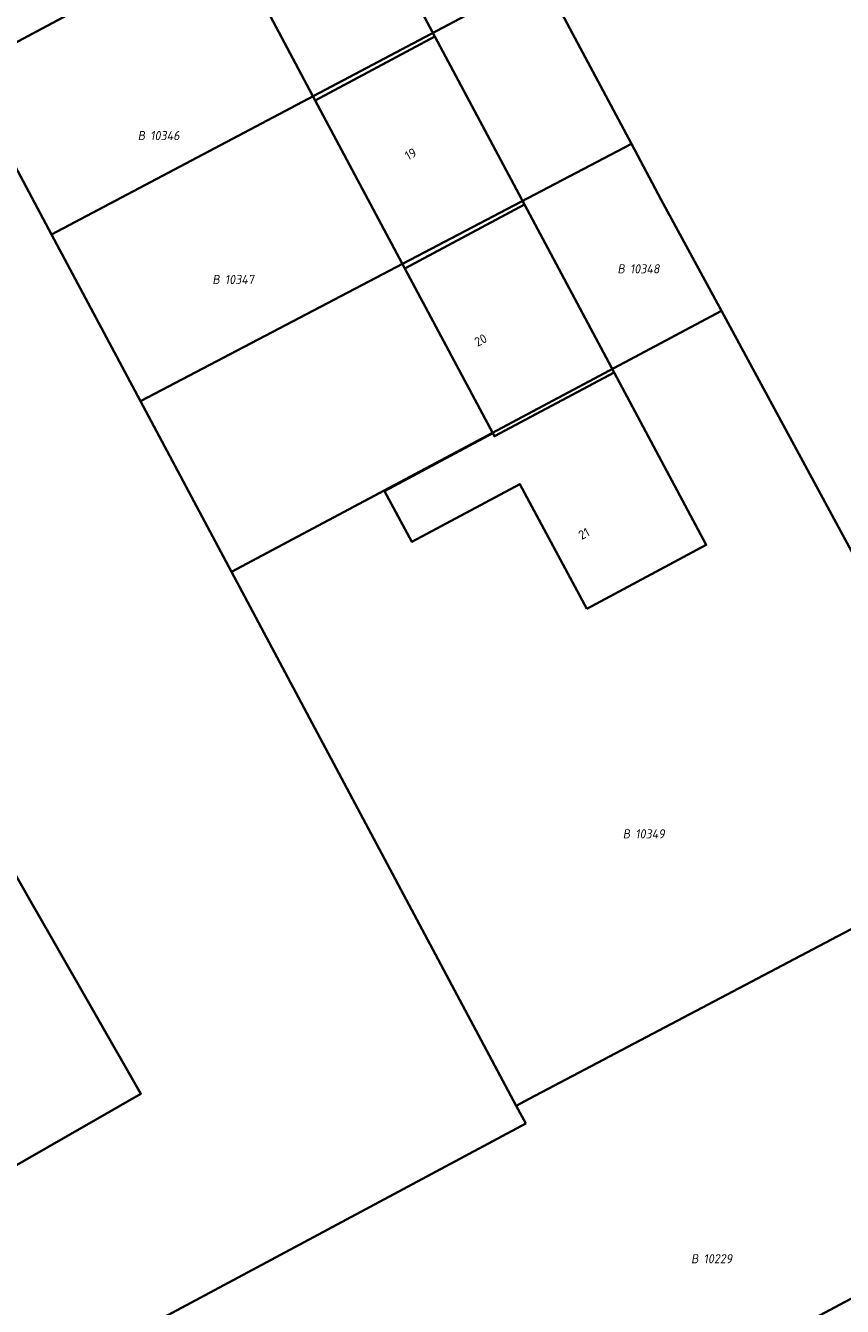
# Model space of a CAD drawing. Header units: metres. Extents: x 154989 to 155512, y 461341 to 461832.
# Tile 14 of 46: x 155253 to 155285, y 461435 to 461486. Entities that reach past the tile are written whole.
import ezdxf
from ezdxf.enums import TextEntityAlignment as Align
from ezdxf.lldxf.tags import DXFTag

# ---------------------------------------------------------------- set-up
doc = ezdxf.new("R2010")
doc.units = ezdxf.units.M
doc.layers.add('B-WE-KG-GRENS_PERCEEL-S', color=150, linetype='Continuous', lineweight=25, true_color=0x007fff, plot=False)
doc.layers.add('B-WE-OG-BEBOUWING-G', color=7, linetype='Continuous', lineweight=35)
doc.layers.add('B-WE-OG-BEBOUWING_HUISNUMMER-T18', color=10, linetype='Continuous', lineweight=18)
doc.layers.add('N-WE-KG-GRENS_KADASTRAAL-G', color=150, linetype='KG-KADASTRAAL-SO', lineweight=35, true_color=0x007fff)
doc.styles.add('NLCS-ISO', font='NLCS-ISO.ttf')
doc.styles.add('NLCS-ISO-M200-T18', font='NLCS-ISO.ttf', dxfattribs={"height": 0.36})
tags = doc.linetypes.add('KG-KADASTRAAL-SO', pattern='A,5.5,-2,["K",Standard,S=1.8,R=0,X=0,Y=-0.9],-2,5.5,-2,[5,NLCS.SHX,S=0.75,R=0,X=0,Y=0],-2', length=19).pattern_tags.tags
tags[6] = DXFTag(74, 10)

# ---------------------------------------------------------------- blocks, each defined once
blk = doc.blocks.new('SKG-PERCEELNUMMER-SO')
at = {"style": 'NLCS-ISO', "oblique": 10, "flags": 1}
for tag, p in [('GEMEENTECODE', (0, 2.55)), ('PERCEELGROOTTE', (0, -2.45))]:
    blk.add_attdef(tag, text='', height=1.8, dxfattribs=at).set_placement(p, align=Align.MIDDLE_CENTER)
at = {"style": 'NLCS-ISO', "oblique": 10}
blk.add_attdef('SECTIE', text='', height=1.8, dxfattribs=at).set_placement((-0.5, 0), align=Align.MIDDLE_RIGHT)
blk.add_attdef('PERCEELNUMMER', text='', height=1.8, dxfattribs=at).set_placement((0.5, 0), align=Align.MIDDLE_LEFT)

msp = doc.modelspace()

# ---------------------------------------------------------------- linework, layer by layer
at = {"layer": 'B-WE-OG-BEBOUWING-G', "flags": 128}
for points in [[(155264.224, 461482.573), (155268.939, 461485.09), (155265.407, 461491.706), (155260.701, 461489.194)], [(155267.754, 461475.956), (155272.471, 461478.473), (155268.939, 461485.09), (155264.224, 461482.573)], [(155267.754, 461475.956), (155271.218, 461469.465), (155271.285, 461469.339), (155276.002, 461471.857), (155272.471, 461478.473)], [(155274.931, 461462.539), (155279.629, 461465.062), (155276.002, 461471.857), (155271.285, 461469.339), (155271.218, 461469.465), (155266.958, 461467.177), (155268.039, 461465.176), (155272.289, 461467.458)], [(155246.038, 461442.042), (155248.227, 461438.214), (155257.36, 461443.438), (155253.812, 461449.642), (155253.057, 461450.962), (155249.718, 461456.799), (155240.585, 461451.576), (155242.314, 461448.552), (155243.307, 461446.816), (155244.131, 461445.375), (155244.797, 461444.212)], [(155279.655, 461432.339), (155284.595, 461423.064), (155290.587, 461426.255), (155292.953, 461427.515), (155298.717, 461430.585), (155293.777, 461439.86)]]:
    msp.add_lwpolyline(points, close=True, dxfattribs=at)
at = {"layer": 'N-WE-KG-GRENS_KADASTRAAL-G', "ltscale": 0.2, "flags": 128}
for points in [[(155269.67, 461494.006), (155260.646, 461489.189), (155260.623, 461489.233), (155250.383, 461483.766)], [(155253.839, 461477.288), (155273.136, 461487.507)], [(155276.68, 461480.862), (155273.136, 461487.507)], [(155250.383, 461483.766), (155253.839, 461477.288)], [(155257.341, 461470.723), (155276.68, 461480.862)], [(155280.228, 461474.276), (155277.858, 461478.653), (155276.68, 461480.862)], [(155253.839, 461477.288), (155257.341, 461470.723)], [(155260.923, 461464.007), (155280.228, 461474.276)], [(155291.621, 461453.239), (155280.228, 461474.276)], [(155257.341, 461470.723), (155260.923, 461464.007)], [(155260.923, 461464.007), (155272.147, 461442.967)], [(155272.656, 461443.24), (155291.621, 461453.239)], [(155272.147, 461442.967), (155272.656, 461443.24)], [(155272.521, 461442.266), (155272.147, 461442.967)], [(155247.988, 461429.14), (155272.521, 461442.266)]]:
    msp.add_lwpolyline(points, dxfattribs=at)

# ---------------------------------------------------------------- block references
at = {"layer": 'B-WE-KG-GRENS_PERCEEL-S', "xscale": 0.2, "yscale": 0.2, "zscale": 0.2}
for p, values in [((155257.628, 461481.186), {'PERCEELNUMMER': '10346', 'SECTIE': 'B'}), ((155276.525, 461475.937), {'PERCEELNUMMER': '10348', 'SECTIE': 'B'}), ((155260.568, 461475.517), {'PERCEELNUMMER': '10347', 'SECTIE': 'B'}), ((155276.735, 461453.68), {'PERCEELNUMMER': '10349', 'SECTIE': 'B'}), ((155279.425, 461436.942), {'PERCEELNUMMER': '10229', 'SECTIE': 'B'})]:
    msp.add_blockref('SKG-PERCEELNUMMER-SO', p, dxfattribs=at).add_auto_attribs(values)

# ---------------------------------------------------------------- texts
at = {"layer": 'B-WE-OG-BEBOUWING_HUISNUMMER-T18', "style": 'NLCS-ISO-M200-T18'}
for s, p in [('19', (155267.986, 461480.459)), ('20', (155270.741, 461473.129)), ('21', (155274.814, 461465.504))]:
    msp.add_text(s, height=0.36, rotation=28.1, dxfattribs=at).set_placement(p, align=Align.MIDDLE)

doc.saveas('drawing.dxf')
